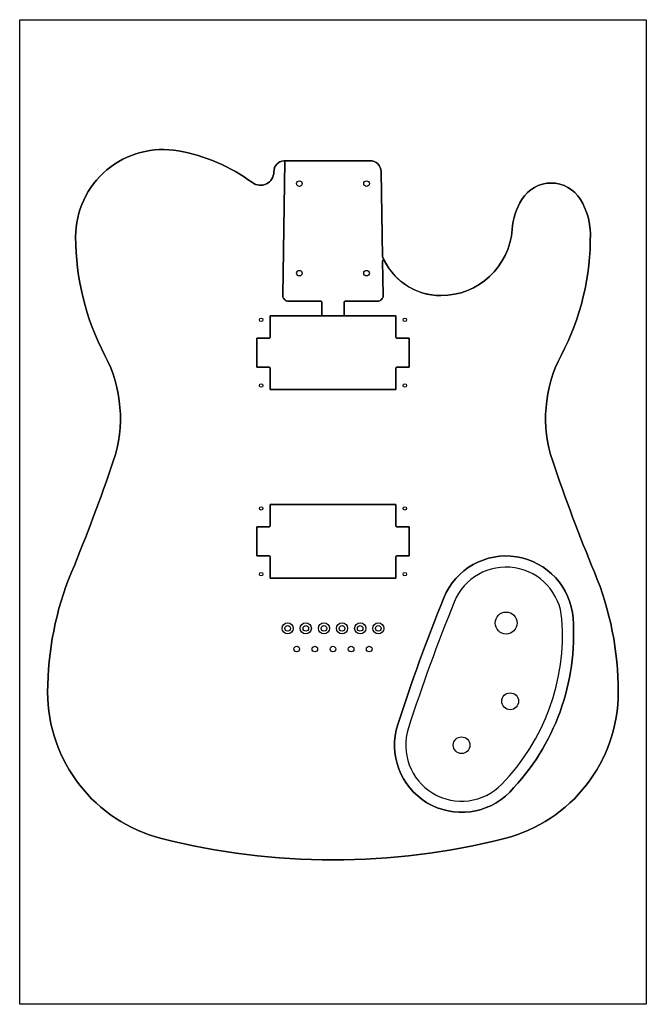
# Model space of a CAD drawing. Header units: inches. Extents: x -8.1 to 5.9, y -18.9 to 3.2.
import ezdxf

# ---------------------------------------------------------------- set-up
doc = ezdxf.new("R2010")
doc.units = ezdxf.units.IN
doc.header["$MEASUREMENT"] = 0

msp = doc.modelspace()

# ---------------------------------------------------------------- linework, layer by layer
msp.add_lwpolyline([(-8.073, -18.85), (-8.073, 3.15), (5.927, 3.15), (5.927, -18.85)], close=True)
for points in [[(0.073, -2.228, 0.800841), (0.035, -2.237), (0.047, -3.013, -0.418822), (-0.078, -3.14), (-0.803, -3.14, 0.414214), (-0.823, -3.16), (-0.823, -3.445, 0.414214), (-0.803, -3.465), (0.332, -3.465), (0.332, -3.945, 0.414214), (0.352, -3.965), (0.627, -3.965), (0.627, -4.615), (0.352, -4.615, 0.414214), (0.332, -4.635), (0.332, -5.115), (-2.478, -5.115), (-2.478, -4.635, 0.414214), (-2.498, -4.615), (-2.773, -4.615), (-2.773, -3.965), (-2.498, -3.965, 0.414214), (-2.478, -3.945), (-2.478, -3.465), (-1.343, -3.465, 0.414214), (-1.323, -3.445), (-1.323, -3.16, 0.414214), (-1.343, -3.14), (-2.068, -3.14, -0.418822), (-2.193, -3.013), (-2.146, -0.021, 0.445078), (-2.167, -0.001, 0.388521), (-2.395, -0.25, -0.616064), (-2.874, -0.491, 0.116336), (-4.528, 0.22, 0.466311), (-6.823, -1.705, 0.121782), (-6.168, -4.352, -0.205599), (-5.981, -6.712, -0.016593), (-6.915, -9.196, 0.098494), (-7.448, -11.875, 0.343108), (-4.903, -15.146, 0.125), (2.758, -15.146, 0.343108), (5.302, -11.875, 0.098494), (4.769, -9.196, -0.016593), (3.836, -6.712, -0.205599), (4.023, -4.352, 0.125039), (4.677, -1.631, 0.135063), (4.456, -0.866, 0.559996), (3.148, -0.866, 0.119042), (2.932, -1.536, -0.392157), (1.336, -3.015, -0.286069)], [(-0.246, 0, -0.40962), (0.004, -0.246), (0.034, -2.14, 0.30469), (1.336, -3.015, 0.392157), (2.932, -1.536, -0.119042), (3.148, -0.866, -0.559996), (4.456, -0.866, -0.135063), (4.677, -1.631, -0.125039), (4.023, -4.352, 0.205599), (3.836, -6.712, 0.016593), (4.769, -9.196, -0.098494), (5.302, -11.875, -0.343108), (2.758, -15.146, -0.125), (-4.903, -15.146, -0.343108), (-7.448, -11.875, -0.098494), (-6.915, -9.196, 0.016593), (-5.981, -6.712, 0.205599), (-6.168, -4.352, -0.121782), (-6.823, -1.705, -0.466311), (-4.528, 0.22, -0.116336), (-2.874, -0.491, 0.616064), (-2.395, -0.25, -0.414214), (-2.145, 0)], [(0.004, -0.246, 0.40962), (-0.246, 0), (-2.145, 0, 0.022131), (-2.167, -0.001, -0.445078), (-2.146, -0.021), (-2.193, -3.013, 0.418822), (-2.068, -3.14), (-1.343, -3.14, -0.414214), (-1.323, -3.16), (-1.323, -3.445, -0.414214), (-1.343, -3.465), (-0.803, -3.465, -0.414214), (-0.823, -3.445), (-0.823, -3.16, -0.414214), (-0.803, -3.14), (-0.078, -3.14, 0.418822), (0.047, -3.013), (0.035, -2.237, -0.800841), (0.073, -2.228, -0.017128), (0.034, -2.14)], [(-2.498, -3.965), (-2.773, -3.965), (-2.773, -4.615), (-2.498, -4.615, -0.414214), (-2.478, -4.635), (-2.478, -5.115), (0.332, -5.115), (0.332, -4.635, -0.414214), (0.352, -4.615), (0.627, -4.615), (0.627, -3.965), (0.352, -3.965, -0.414214), (0.332, -3.945), (0.332, -3.465), (-2.478, -3.465), (-2.478, -3.945, -0.414214)], [(0.352, -8.83, 0.414214), (0.332, -8.85), (0.332, -9.33), (-2.478, -9.33), (-2.478, -8.85, 0.414214), (-2.498, -8.83), (-2.773, -8.83), (-2.773, -8.18), (-2.498, -8.18, 0.414214), (-2.478, -8.16), (-2.478, -7.68), (0.332, -7.68), (0.332, -8.16, 0.414214), (0.352, -8.18), (0.627, -8.18), (0.627, -8.83)], [(0.332, -9.33), (0.332, -8.85, -0.414214), (0.352, -8.83), (0.627, -8.83), (0.627, -8.18), (0.352, -8.18, -0.414214), (0.332, -8.16), (0.332, -7.68), (-2.478, -7.68), (-2.478, -8.16, -0.414214), (-2.498, -8.18), (-2.773, -8.18), (-2.773, -8.83), (-2.498, -8.83, -0.414214), (-2.478, -8.85), (-2.478, -9.33)], [(2.876, -14.107, 0.21467), (4.29, -10.221, 0.793235), (1.404, -9.768, 0.018133), (0.374, -12.6, 0.793235)], [(0.374, -12.6, -0.018133), (1.404, -9.768, -0.793235), (4.29, -10.221, -0.21467), (2.876, -14.107, -0.793235)], [(1.636, -9.862, 0.018133), (0.612, -12.676, 0.793235), (2.697, -13.933, 0.21467), (4.041, -10.239, 0.793235)]]:
    msp.add_lwpolyline(points, format="xyb", close=True)
for centre, radius in [((-1.823, -0.513), 0.0625), ((-1.823, -0.513), 0.0625), ((-0.323, -0.513), 0.0625), ((-0.323, -0.513), 0.0625), ((-1.823, -2.513), 0.0625), ((-1.823, -2.513), 0.0625), ((-0.323, -2.513), 0.0625), ((-0.323, -2.513), 0.0625), ((-2.678, -3.555), 0.0391), ((0.532, -3.555), 0.0391), ((-2.678, -5.025), 0.0391), ((0.532, -5.025), 0.0391), ((-2.678, -7.77), 0.0391), ((0.532, -7.77), 0.0391), ((-2.678, -9.24), 0.0391), ((0.532, -9.24), 0.0391), ((2.795, -10.331), 0.245), ((-2.085, -10.45), 0.125), ((-1.68, -10.45), 0.125), ((-1.275, -10.45), 0.125), ((-0.87, -10.45), 0.125), ((-0.465, -10.45), 0.125), ((-0.06, -10.45), 0.125), ((-2.085, -10.45), 0.0625), ((-1.68, -10.45), 0.0625), ((-1.275, -10.45), 0.0625), ((-0.87, -10.45), 0.0625), ((-0.465, -10.45), 0.0625), ((-0.06, -10.45), 0.0625), ((-1.883, -10.913), 0.0625), ((-1.478, -10.913), 0.0625), ((-1.073, -10.913), 0.0625), ((-0.668, -10.913), 0.0625), ((-0.263, -10.913), 0.0625), ((2.886, -12.079), 0.188), ((1.801, -13.061), 0.187)]:
    msp.add_circle(centre, radius)

doc.saveas('drawing.dxf')
